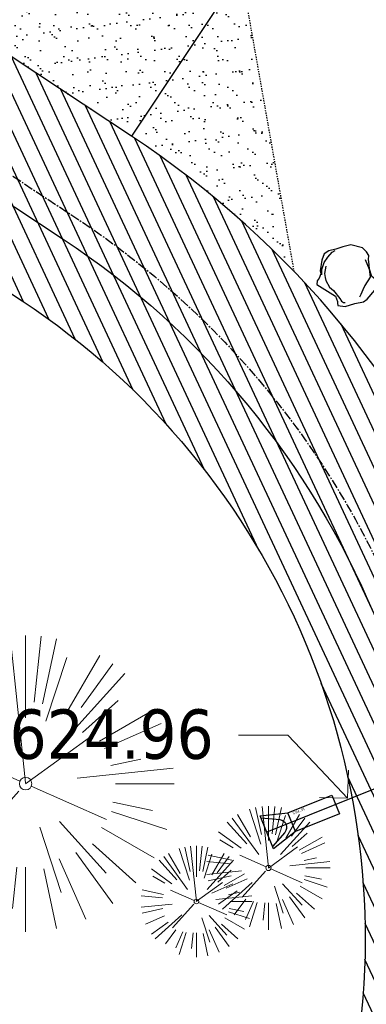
# Model space of a CAD drawing. Header units: feet. Extents: x 1134296 to 1140710, y 647902 to 649877.
# Tile 56 of 66: x 1135071 to 1135099, y 649119 to 649199. Entities that reach past the tile are written whole.
import ezdxf
from ezdxf import colors
from ezdxf.entities.mleader import LeaderData, LeaderLine
from ezdxf.lldxf.tags import DXFTag
from ezdxf.math import Vec2, Vec3

# ---------------------------------------------------------------- set-up
doc = ezdxf.new("R2010")
doc.units = ezdxf.units.FT
doc.header["$MEASUREMENT"] = 0
doc.linetypes.add('CENTER2', pattern=[1.125, 0.75, -0.125, 0.125, -0.125])
doc.linetypes.add('RAD', pattern=[0.13, 0.08, -0.05])
for name, color, linetype in [('C-PRKG-ASPH', 5, 'Continuous'), ('C-PRKG-GRVL', 8, 'Continuous'), ('C-ROAD-ASPHALT', 1, 'Continuous'), ('C-ROAD-CNTR', 1, 'CENTER2'), ('C-ROAD-GRVL', 1, 'RAD'), ('C-UTIL-STRM-PIPE', 210, 'Continuous'), ('C-UTIL-STRM-STRC', 210, 'Continuous'), ('C-UTIL-WATER-MEP', 7, 'WATER (.5x)'), ('G-TEXT-ST02', 2, 'Continuous'), ('G-XREF', 7, 'Continuous'), ('L-BARRIERROCK', 6, 'Continuous')]:
    doc.layers.add(name, color=color, linetype=linetype)
doc.layers.add('V-ANNO-TEXT', color=8, linetype='Continuous', lineweight=13)
doc.layers.add('V-SITE-VEGE', color=8, linetype='Continuous', lineweight=18)
doc.styles.add('SEI-Dim & Leader', font='tahoma.ttf')
doc.styles.get("Standard").update_dxf_attribs({"font": 'arial.ttf'})
tags = doc.linetypes.add('WATER (.5x)', pattern='A,0.75,-0.2,["W",Standard,S=0.08,R=0,X=-0.1,Y=-0.04],-0.05', length=1).pattern_tags.tags
tags[6] = DXFTag(74, 10)

# ---------------------------------------------------------------- blocks, each defined once
blk = doc.blocks.new('_Open90')
at = {"color": 0, "linetype": 'ByBlock', "lineweight": -2}
for p, q in [((-0.5, 0.5), (0, 0)), ((0, 0), (-1, 0)), ((0, 0), (-0.5, -0.5))]:
    blk.add_line(p, q, dxfattribs=at)
blk = doc.blocks.new('V-SITE-VEGE-Coniferious Tree 2')
at = {"color": 0, "linetype": 'ByBlock'}
for p, q in [((-3.601054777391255e-05, 0.2219193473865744), (-3.601054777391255e-05, 0.5000060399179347)), ((-0.06264093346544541, 0.1926377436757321), (-0.1545378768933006, 0.4755369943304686)), ((-0.0574950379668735, 0.2703678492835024), (-0.1039851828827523, 0.4890788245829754)), ((-0.0003172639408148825, 0.0025937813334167), (-0.05229705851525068, 0.4972664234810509)), ((0.02890183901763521, 0.2753366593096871), (0.05222503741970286, 0.4972664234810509)), ((0.0571938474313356, 0.2692740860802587), (0.1039131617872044, 0.4890788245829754)), ((-0.1460065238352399, 0.2528363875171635), (-0.2500390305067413, 0.4330260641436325)), ((0.139142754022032, 0.2410654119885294), (0.2499670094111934, 0.4330260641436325)), ((-0.07913071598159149, 0.1088658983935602), (-0.2939353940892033, 0.4045257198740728)), ((0.06850648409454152, 0.2109817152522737), (0.1382469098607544, 0.425630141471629)), ((0.1868724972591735, 0.2572635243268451), (0.2938633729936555, 0.4045257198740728)), ((-0.1756943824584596, 0.1950752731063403), (-0.3346129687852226, 0.3715878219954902)), ((0.09777767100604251, 0.108636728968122), (0.3345409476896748, 0.3715878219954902)), ((-0.2201011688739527, 0.1598873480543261), (-0.4045617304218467, 0.2938993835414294)), ((0.1919663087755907, 0.1728666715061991), (0.3115823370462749, 0.2805763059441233)), ((0.2487690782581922, 0.143647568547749), (0.4329900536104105, 0.2500030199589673)), ((-0.2844040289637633, 0.1641894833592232), (-0.393144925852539, 0.2269610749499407)), ((0.2658942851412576, 0.1183972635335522), (0.4567507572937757, 0.2033670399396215)), ((-0.0009318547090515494, -0.0006770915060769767), (0.2349564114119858, 0.1707208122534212)), ((-0.2961437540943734, 0.06292784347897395), (-0.4891148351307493, 0.1039491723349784)), ((-0.01992166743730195, 0.008854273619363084), (-0.2318825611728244, 0.1032199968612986)), ((0.2872695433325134, 0.06106323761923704), (0.3884790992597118, 0.08257391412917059)), ((-0.3060292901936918, 0.03215663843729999), (-0.4973024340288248, 0.05226104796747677)), ((0.173080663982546, 0.01818771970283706), (0.497230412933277, 0.05226104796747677)), ((0.3024988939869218, 0), (0.4999700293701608, 0)), ((-0.2182782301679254, -0.02292736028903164), (-0.4973024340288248, -0.05226104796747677)), ((-0.02300503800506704, -0.02554197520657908), (-0.2137781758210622, -0.2373882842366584)), ((0.01849546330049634, -0.008260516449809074), (0.2719985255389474, -0.1211160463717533)), ((-0.302185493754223, -0.0642195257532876), (-0.4891148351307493, -0.1039491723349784)), ((0.2936342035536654, -0.06241742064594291), (0.4274066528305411, -0.09084484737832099)), ((0.2891445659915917, -0.09395946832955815), (0.4755009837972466, -0.1545018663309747)), ((-0.2881436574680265, -0.1282723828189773), (-0.4568227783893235, -0.2033670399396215)), ((-0.1320480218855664, -0.1188660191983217), (-0.3716238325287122, -0.3345769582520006)), ((0.1143820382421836, -0.1271057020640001), (0.2718110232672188, -0.301920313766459)), ((0.04781873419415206, -0.1473038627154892), (0.1192466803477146, -0.3671294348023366)), ((0.2555295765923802, -0.1475434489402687), (0.4329900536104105, -0.2500030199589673)), ((-0.254528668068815, -0.1848980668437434), (-0.4045617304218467, -0.2938993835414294)), ((0.1688618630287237, -0.2324611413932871), (0.2938633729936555, -0.4045257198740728)), ((0.2253521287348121, -0.2029399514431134), (0.3715518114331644, -0.3345769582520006)), ((-0.1842986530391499, -0.2536176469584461), (-0.2766747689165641, -0.3807650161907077)), ((0.1131111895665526, -0.2541280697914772), (0.2033310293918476, -0.4567867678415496)), ((-0.1213812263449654, -0.2725449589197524), (-0.1855903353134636, -0.4167758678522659)), ((-0.09098502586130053, -0.2799408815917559), (-0.1545378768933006, -0.4755369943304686)), ((-0.02966136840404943, -0.2817638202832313), (-0.04434904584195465, -0.4216092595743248)), ((-3.601054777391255e-05, -0.2817638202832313), (-3.601054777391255e-05, -0.5000060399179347)), ((0.06104806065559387, -0.2873055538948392), (0.1039131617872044, -0.4890788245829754))]:
    blk.add_line(p, q, dxfattribs=at)
blk.add_circle((-3.601054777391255e-05, 0), 0.02083358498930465)
blk = doc.blocks.new('*U1385')
at = {"flags": 128}
blk.add_lwpolyline([(1.496875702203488, 5.866815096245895), (3.003282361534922, 5.257418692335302), (1.566981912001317, 1.706934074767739), (0.06057525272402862, 2.316330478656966)], close=True, dxfattribs=at)
blk.add_lwpolyline([(1.566981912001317, 1.706934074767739), (1.332590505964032, -0.5390814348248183), (-1.332590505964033, 0.5390814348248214), (0.06057525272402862, 2.316330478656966)], dxfattribs=at)
blk.add_lwpolyline([(-1.158774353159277, 0.4687664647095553), (-0.01010727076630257, 1.456048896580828, -0.609256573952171), (1.019639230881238, 1.039478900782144), (1.158774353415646, -0.4687664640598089)], format="xyb", dxfattribs=at)
at = {"layer": 'Defpoints'}
blk.add_text('15" FES', height=0.2, rotation=247.9487491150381, dxfattribs=at).set_placement((0.6594073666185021, 3.568069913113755))
blk = doc.blocks.new("5'_BarrierRock")
at = {"layer": 'L-BARRIERROCK', "flags": 128}
for points in [[(3.796977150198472, 25.21031587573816), (-3.971151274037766, 23.41838866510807), (-10.84293678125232, 21.02912666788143), (-17.7147222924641, 19.53586684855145), (-22.19627771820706, 16.54930863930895), (-24.28770915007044, 10.27760197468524), (-26.0803419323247, 0.1233349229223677), (-25.48279766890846, -2.863184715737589), (-26.97668484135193, -7.044335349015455), (-29.06806322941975, -9.732226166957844), (-29.36686187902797, -13.31608058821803), (-11.14168239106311, -24.66494006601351), (-9.05030400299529, -29.74205430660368), (-9.05030400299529, -31.53398151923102), (-8.751505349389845, -33.62457612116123), (-1.87971984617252, -34.52053972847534), (7.680988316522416, -31.83264891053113), (16.04666099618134, -30.04072169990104), (19.63192655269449, -27.3528308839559), (27.10125632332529, -18.69186222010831), (28.89388910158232, -9.433597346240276), (24.11353502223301, -5.551075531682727), (22.02210359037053, 1.616633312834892), (21.42455933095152, 6.096412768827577), (20.82701507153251, 11.17356558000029), (21.12581372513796, 15.05604882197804), (19.03438229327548, 18.63990324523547), (15.15031808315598, 22.22375766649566), (3.796977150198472, 25.21031587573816)], [(-24.28770915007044, -3.759148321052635), (-24.28770915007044, 1.317965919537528), (-22.19627771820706, 8.187007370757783), (-18.61101215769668, 13.26412161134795), (-14.42820234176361, 18.04260703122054), (-11.44048104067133, 19.83453424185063)], [(17.54049512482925, 10.8748981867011), (21.62729471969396, 1.526720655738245), (22.61964785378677, -6.148371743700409), (17.24174951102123, -14.21204419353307), (15.44911673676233, -18.39319482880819), (13.35768530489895, -22.87301285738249), (12.1625967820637, -25.56090367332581)], [(-20.40364493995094, 4.603152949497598), (-21.8975321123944, -2.56455589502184), (-21.29998785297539, -6.447039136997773), (-20.40364493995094, -9.433597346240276), (-17.11717803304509, -15.70534258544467), (-12.93431516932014, -18.99052961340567), (-6.958872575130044, -26.75553466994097), (-5.46498540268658, -29.44342548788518), (-3.373607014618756, -30.63801791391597), (-1.87971984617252, -30.63801791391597)]]:
    blk.add_lwpolyline(points, dxfattribs=at)
blk = doc.blocks.new('C_PBASE-PACTOLA_02403811')
at = {"layer": 'C-ROAD-ASPHALT'}
blk.add_lwpolyline([(1134916.811965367, 648653.2299950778), (1134952.321656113, 648718.215074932, 0.01915469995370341), (1134969.657277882, 648753.0477392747), (1135036.873309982, 648902.1641641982, 0.009218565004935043), (1135044.254367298, 648919.3790657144), (1135101.509820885, 649060.0203951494, 0.04927264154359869), (1135107.544114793, 649080.3791714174), (1135113.245677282, 649110.0761826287, 0.3025232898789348), (1135079.742163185, 649189.7952543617), (1135017.583038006, 649231.0012923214, 0.03670103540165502), (1134952.658282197, 649267.4907225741), (1134930.361796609, 649277.95101182, 0.265468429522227), (1134828.518541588, 649269.7547374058), (1134807.494103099, 649255.3935736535, 0.04164346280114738), (1134780.654611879, 649233.5777859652), (1134706.829601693, 649162.5981949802, 0.05765878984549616), (1134625.196538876, 649063.6602364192, -0.5722564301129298), (1134616.582948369, 649064.0343807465), (1134601.857481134, 649091.7855040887)], format="xyb", dxfattribs=at)
blk.add_lwpolyline([(1134609.502741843, 649004.1715281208, -0.08481675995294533), (1134717.918854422, 649151.0643979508), (1134791.743864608, 649222.0439889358, -0.04164346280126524), (1134816.518779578, 649242.1816391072), (1134837.543218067, 649256.5428028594, -0.2654684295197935), (1134923.566161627, 649263.4658695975), (1134945.862647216, 649253.0055803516, -0.03670103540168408), (1135008.742528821, 649217.6654234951), (1135070.901654, 649176.4593855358, -0.3025232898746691), (1135097.532652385, 649113.0929439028), (1135091.831089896, 649083.3959326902, -0.0492726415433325), (1135086.690765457, 649066.0532714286), (1135029.43531187, 648925.4119419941, -0.009218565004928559), (1135022.286728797, 648908.7392420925), (1134970.105907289, 648792.9779079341, 0.09466954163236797), (1134957.786175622, 648834.7349342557), (1134921.92741579, 648904.3472810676, 0.300313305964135), (1134722.086161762, 649016.5601342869), (1134632.500993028, 649010.1122188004, 0.09071439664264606)], format="xyb", close=True, dxfattribs=at)
at = {"layer": 'C-ROAD-CNTR', "flags": 128}
blk.add_lwpolyline([(1134682.815781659, 648422.2458494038), (1134669.21986276, 648425.8462855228, -0.1774687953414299), (1134620.150062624, 648460.1534391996), (1134616.502637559, 648465.3792168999, -0.1042089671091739), (1134576.197064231, 648560.2628234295), (1134558.554057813, 648650.0509356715, -0.01381007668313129), (1134553.979962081, 648677.2843639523), (1134544.902369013, 648742.2703875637, -0.09433329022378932), (1134550.434197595, 648854.3354307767), (1134558.997505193, 648889.7214101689, -0.1428635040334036), (1134712.374228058, 649156.8312964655), (1134786.199238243, 649227.8108874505, -0.04164346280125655), (1134812.006441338, 649248.7876063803), (1134833.030879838, 649263.1487701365, -0.2654684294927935), (1134926.96397912, 649270.7084407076), (1134949.260464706, 649260.2481514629, -0.03670103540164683), (1135013.162783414, 649224.3333579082), (1135075.321908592, 649183.1273199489, -0.3025232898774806), (1135105.389164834, 649111.5845632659), (1135099.687602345, 649081.8875520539, -0.04927264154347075), (1135094.100293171, 649063.036833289), (1135036.844839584, 648922.3955038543, -0.009218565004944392), (1135029.58001939, 648905.4517031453), (1134962.363987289, 648756.3352782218, -0.01915469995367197), (1134945.301367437, 648722.0511597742), (1134909.791676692, 648657.06607992, -0.111236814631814), (1134866.238656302, 648607.5744966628), (1134762.181369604, 648532.0907847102, 0.3229446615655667), (1134716.395894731, 648393.2215671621), (1134719.721086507, 648382.7059234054, -0.1714240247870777), (1134715.287797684, 648249.5554414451), (1134707.163513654, 648228.7837741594, -0.02272318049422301), (1134688.713657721, 648187.2766264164, 0.05045028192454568), (1134653.344169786, 648094.1277041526)], format="xyb", dxfattribs=at)
at = {"layer": 'C-ROAD-GRVL', "flags": 128}
blk.add_lwpolyline([(1135088.582672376, 649203.1311231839), (1135092.883907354, 649178.8305525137)], dxfattribs=at)
at = {"layer": 'C-UTIL-STRM-PIPE', "flags": 128}
blk.add_lwpolyline([(1135121.227039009, 649145.7032626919), (1135090.690685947, 649133.42446012)], dxfattribs=at)
at = {"layer": 'C-UTIL-WATER-MEP', "flags": 128}
blk.add_lwpolyline([(1134713.292159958, 648416.2441137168), (1134669.731849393, 648427.7796426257, -0.1774687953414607), (1134621.79009064, 648461.2981261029), (1134618.142665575, 648466.5239038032, -0.1042089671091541), (1134578.159536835, 648560.6484414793), (1134560.516530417, 648650.4365537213, -0.01381007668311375), (1134555.960731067, 648677.5610482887), (1134546.883138, 648742.5470719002, -0.09433329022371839), (1134552.378087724, 648853.8650148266), (1134560.941395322, 648889.2509942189, -0.1428635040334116), (1134713.760384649, 649155.3895718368), (1134787.585394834, 649226.3691628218, -0.04164346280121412), (1134813.134525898, 649247.1361145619), (1134834.158964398, 649261.4972783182, -0.2654684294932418), (1134926.114524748, 649268.8977979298), (1134948.411010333, 649258.437508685, -0.03670103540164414), (1135012.057719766, 649222.6663743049), (1135074.216844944, 649181.4603363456, -0.302523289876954), (1135103.425036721, 649111.961658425), (1135097.723474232, 649082.264647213, -0.04927264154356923), (1135092.247911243, 649063.7909428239), (1135034.992457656, 648923.1496133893, -0.009218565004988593), (1135027.756696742, 648906.273587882), (1134960.540664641, 648757.1571629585, -0.01915469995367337), (1134943.546295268, 648723.0101809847), (1134908.036604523, 648658.0251011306, -0.1112368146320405), (1134865.064291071, 648609.1934056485), (1134761.007004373, 648533.7096936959, 0.1574684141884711), (1134714.965670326, 648470.6755079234, 0.1574684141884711)], format="xyb", dxfattribs=at)
at = {"layer": 'Defpoints', "flags": 128}
blk.add_lwpolyline([(1135088.582672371, 649203.1311231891), (1135079.742163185, 649189.7952543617)], dxfattribs=at)
at = {"layer": 'C-UTIL-STRM-STRC', "color": 221, "linetype": 'Continuous', "lineweight": -3, "rotation": 313.9304044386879}
blk.add_blockref('*U1385', (1135090.690685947, 649133.42446012, 4625.597600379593), dxfattribs=at)
at = {"layer": 'L-BARRIERROCK', "xscale": 0.08333333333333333, "yscale": 0.08333333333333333, "zscale": 0.08333333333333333}
blk.add_blockref("5'_BarrierRock", (1135097.17347702, 649178.8819867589), dxfattribs=at)
blk = doc.blocks.new('C_PHTCH-PACTOLA_02403811')
at = {"layer": 'C-PRKG-ASPH'}
h = blk.add_hatch(dxfattribs=at)
h.set_pattern_fill('ANSI31', color=256, scale=10, angle=70)
h.set_pattern_definition([(115, (0, 0), (-1.132884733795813, -0.5282728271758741), [])])
edge = h.paths.add_edge_path(flags=16)
edge.add_arc((1135093.567290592, 648760.3570235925), 541.9999999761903, 143.5703577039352, 153.2664360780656, ccw=False)
edge.add_arc((1135093.567290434, 648760.3570237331), 541.9999997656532, 133.8742793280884, 143.5703577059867, ccw=False)
edge.add_line((1134717.918854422, 649151.0643979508), (1134791.743864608, 649222.0439889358))
edge.add_arc((1134924.814897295, 649083.6384245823), 191.9999999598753, 124.33581191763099, 133.8742793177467, ccw=False)
edge.add_line((1134816.518779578, 649242.1816391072), (1134837.543218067, 649256.5428028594))
edge.add_arc((1134886.614896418, 649184.7029087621), 87.00000000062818, 64.86660358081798, 124.33581191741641, ccw=False)
edge.add_line((1134923.566161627, 649263.4658695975), (1134945.862647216, 649253.0055803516))
edge.add_arc((1134736.896871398, 648807.5874571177), 491.9999999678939, 56.45911934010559, 64.86660355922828, ccw=False)
edge.add_line((1135008.742528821, 649217.6654234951), (1135070.901654, 649176.4593855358))
edge.add_arc((1135036.644680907, 649124.7828938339), 62.00000000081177, -10.868034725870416, 56.45911933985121, ccw=False)
edge.add_line((1135097.532652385, 649113.0929439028), (1135091.831089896, 649083.3959326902))
edge.add_arc((1135001.481196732, 649100.7423100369), 92.00000001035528, 337.8486329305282, 349.13196525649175, ccw=False)
edge.add_line((1135086.690765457, 649066.0532714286), (1135029.43531187, 648925.4119419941))
edge.add_arc((1134573.749357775, 649110.9228871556), 491.9999995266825, 335.73595333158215, 337.84863296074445, ccw=False)
edge.add_line((1135022.286728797, 648908.7392420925), (1134970.105907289, 648792.9779079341))
edge.add_line((1134970.105907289, 648792.9779079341), (1134955.070696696, 648759.622817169))
edge.add_arc((1134506.533324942, 648961.8064625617), 492.0000003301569, 331.3465562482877, 335.7359533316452, ccw=False)
edge.add_line((1134938.281078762, 648725.8872446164), (1134902.771388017, 648660.9021647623))
edge.add_arc((1134778.161263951, 648728.9926705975), 142.0000000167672, 305.95733191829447, 331.34655630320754, ccw=False)
edge.add_line((1134861.541195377, 648614.0501326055), (1134757.483908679, 648538.5664206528))
edge.add_arc((1134835.579196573, 648430.9089730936), 133.0000000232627, 125.9573319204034, 166.4171722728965)
edge.add_arc((1134672.277915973, 648470.363906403), 35.00000000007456, 244.10855969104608, 346.41717227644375, ccw=False)
edge.add_arc((1134691.461854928, 648509.9128519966), 78.95614352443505, 214.9055155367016, 244.1168481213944, ccw=False)
edge.add_line((1134626.710174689, 648464.732186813), (1134623.062749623, 648469.9579645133))
edge.add_arc((1134821.506139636, 648608.4650796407), 241.9999999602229, 191.1167612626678, 214.9138039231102, ccw=False)
edge.add_line((1134584.046954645, 648561.8052956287), (1134566.403948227, 648651.5934078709))
edge.add_arc((1135049.172208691, 648746.4554480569), 491.9999999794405, 187.9519260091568, 191.1167612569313, ccw=False)
edge.add_line((1134561.903038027, 648678.391101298), (1134552.825444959, 648743.3771249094))
edge.add_arc((1134842.017716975, 648783.7730382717), 292.0000000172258, 166.3961174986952, 187.9519260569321, ccw=False)
edge.add_line((1134558.209758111, 648852.4537669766), (1134566.77306571, 648887.8397463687))
edge.add_arc((1135093.567290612, 648760.357023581), 542.0000000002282, 158.0478401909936, 166.396117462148, ccw=False)
edge.add_arc((1135093.567290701, 648760.357023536), 542.0000000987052, 153.2664360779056, 158.0478401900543, ccw=False)
edge = h.paths.add_edge_path()
edge.add_line((1134664.934415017, 648091.0186503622), (1134641.753924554, 648097.236757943))
edge.add_arc((1135131.441785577, 647965.8792352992), 506.9999999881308, 154.1154939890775, 164.9840567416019, ccw=False)
edge.add_arc((1135131.44177555, 647965.8792402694), 506.9999887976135, 153.4314984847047, 154.115493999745, ccw=False)
edge.add_arc((1134241.513528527, 648410.9103548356), 488.0000000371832, 333.4314984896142, 338.6383717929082)
edge.add_line((1134695.987914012, 648233.1548120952), (1134704.112198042, 648253.9264793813))
edge.add_arc((1134529.027803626, 648322.4060737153), 188.0000000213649, 338.6383717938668, 377.1954705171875)
edge.add_arc((1134651.306425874, 648360.2470375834), 60.00000000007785, 17.1954705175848, 74.97265706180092)
edge.add_line((1134666.863224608, 648418.1951696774), (1134661.500576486, 648419.8056636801))
edge.add_arc((1134691.489318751, 648509.9450223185), 94.99699278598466, 223.9418846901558, 251.5980721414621, ccw=False)
edge.add_arc((1134691.535842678, 648509.9839590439), 95.05751145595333, 214.9165962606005, 223.9393241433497, ccw=False)
edge.add_line((1134613.590003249, 648455.5746160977), (1134609.942525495, 648460.8004692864))
edge.add_arc((1134821.506139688, 648608.4650796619), 258.0000000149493, 191.1167612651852, 214.9138039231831, ccw=False)
edge.add_line((1134568.347173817, 648558.7203512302), (1134550.704167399, 648648.5084634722))
edge.add_arc((1135049.172208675, 648746.4554480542), 507.9999999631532, 187.9519260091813, 191.1167612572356, ccw=False)
edge.add_line((1134546.056886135, 648676.177626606), (1134536.979293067, 648741.163650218))
edge.add_arc((1134842.01771694, 648783.7730382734), 307.9999999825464, 166.3961174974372, 187.9519260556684, ccw=False)
edge.add_line((1134542.658637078, 648856.2170945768), (1134551.221944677, 648891.6030739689))
edge.add_arc((1135093.567290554, 648760.3570237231), 557.9999999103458, 163.9213237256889, 166.3961174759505, ccw=False)
edge.add_arc((1134538.177323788, 648920.4382053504), 19.99999999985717, 343.9213237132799, 402.7699397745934)
edge.add_line((1134552.859048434, 648934.0193305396), (1134533.446357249, 648955.005204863))
edge.add_arc((1135093.567290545, 648760.3570234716), 592.9783928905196, 146.0187423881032, 160.8370986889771, ccw=False)
edge.add_line((1134601.857481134, 649091.7855040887), (1134616.582948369, 649064.0343807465))
edge.add_arc((1134620.999668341, 649066.3780071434), 5.000000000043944, 207.9515834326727, 327.0740857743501)
edge.add_arc((1135093.567290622, 648760.3570235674), 558.0000000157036, 133.8742793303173, 147.0740857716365, ccw=False)
edge.add_line((1134706.829601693, 649162.5981949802), (1134780.654611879, 649233.5777859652))
edge.add_arc((1134924.814897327, 649083.6384245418), 208.0000000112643, 124.3358119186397, 133.8742793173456, ccw=False)
edge.add_line((1134807.494103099, 649255.3935736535), (1134828.518541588, 649269.7547374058))
edge.add_arc((1134886.614896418, 649184.7029087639), 102.9999999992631, 64.86660357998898, 124.33581191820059, ccw=False)
edge.add_line((1134930.361796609, 649277.9510118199), (1134952.658282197, 649267.4907225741))
edge.add_arc((1134736.896871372, 648807.5874570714), 508.0000000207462, 56.4591193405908, 64.86660355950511, ccw=False)
edge.add_line((1135017.583038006, 649231.0012923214), (1135079.742163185, 649189.7952543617))
edge.add_arc((1135036.644680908, 649124.782893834), 77.99999999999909, -10.868034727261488, 56.45911934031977, ccw=False)
edge.add_line((1135113.245677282, 649110.0761826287), (1135107.544114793, 649080.3791714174))
edge.add_arc((1135001.481196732, 649100.7423100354), 108.0000000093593, 337.84863293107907, 349.131965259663, ccw=False)
edge.add_line((1135101.509820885, 649060.0203951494), (1135044.254367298, 648919.3790657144))
edge.add_arc((1134573.749357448, 649110.9228872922), 507.9999998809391, 335.7359533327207, 337.84863295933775, ccw=False)
edge.add_line((1135036.873309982, 648902.1641641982), (1134969.657277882, 648753.0477392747))
edge.add_arc((1134506.53332524, 648961.8064624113), 507.9999999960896, 331.346556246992, 335.73595333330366, ccw=False)
edge.add_line((1134952.321656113, 648718.215074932), (1134916.811965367, 648653.2299950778))
edge.add_arc((1134778.161263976, 648728.9926705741), 157.9999999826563, 305.9573319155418, 331.3465563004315, ccw=False)
edge.add_line((1134870.936117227, 648601.0988607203), (1134766.878830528, 648525.6151487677))
edge.add_arc((1134835.579196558, 648430.9089731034), 117.0000000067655, 125.9573319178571, 162.264860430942)
edge.add_arc((1134752.713885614, 648457.4106757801), 29.99999999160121, 162.264860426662, 196.8024120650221)
edge.add_arc((1134835.579196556, 648430.9089731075), 113.0000000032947, 170.9217318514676, 197.5476736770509)
edge.add_line((1134727.837491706, 648396.8395581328), (1134731.162683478, 648386.3239143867))
edge.add_arc((1134529.027802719, 648322.4060734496), 212.0000009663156, 11.340079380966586, 17.54767372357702, ccw=False)
edge.add_arc((1134529.055568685, 648322.403813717), 211.9732215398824, -20.64909134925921, 11.342153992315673, ccw=False)
edge.add_arc((1134759.869013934, 648235.3149369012), 34.72371615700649, 159.1871917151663, 239.4135572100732)
edge.add_line((1134742.200276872, 648205.422593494), (1134709.513, 648185.696))
edge.add_line((1134709.513, 648185.696), (1134698.996135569, 648181.0065459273))
edge.add_arc((1135131.441785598, 647965.8792352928), 483.0000000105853, 153.5511843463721, 164.9840567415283)
at = {"layer": 'C-PRKG-GRVL'}
h = blk.add_hatch(dxfattribs=at)
h.set_pattern_fill('AR-SAND', color=256)
h.set_pattern_definition([(37.50000000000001, (0, 0), (-0.06299335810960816, 1.926823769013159), [0, -1.52, 0, -1.7, 0, -1.625]), (7.499999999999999, (0, 0), (1.769776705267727, 2.82214606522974), [0, -0.82, 0, -1.37, 0, -0.525]), (327.5, (-1.23, 0), (3.114141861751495, 0.005659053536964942), [0, -0.5, 0, -1.8, 0, -2.35]), (317.5, (-1.23, 0), (3.006126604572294, 0.8776755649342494), [0, -0.25, 0, -1.18, 0, -1.35])])
edge = h.paths.add_edge_path()
edge.add_line((1135033.900114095, 649220.1845046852), (1135055.243000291, 649225.2323961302))
edge.add_line((1135055.243000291, 649225.2323961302), (1135088.582672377, 649203.131123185))
edge.add_line((1135088.582672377, 649203.131123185), (1135092.883907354, 649178.8305525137))
edge.add_arc((1135036.644685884, 649124.7828997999), 77.99999227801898, 43.86159511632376, 56.45911996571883)
edge.add_line((1135079.742163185, 649189.7952543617), (1135033.900114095, 649220.1845046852))
blk = doc.blocks.new('C_XBASE-PACTOLA_02403811')
at = {"layer": 'V-SITE-VEGE', "xscale": 23.99971008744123, "yscale": 23.99971008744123, "zscale": 23.99971008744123, "rotation": 8.537736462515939e-07}
blk.add_blockref('V-SITE-VEGE-Coniferious Tree 2', (1135071.187, 649137.355), dxfattribs=at)
at = {"layer": 'V-SITE-VEGE'}
for p, xscale, yscale, zscale in [((1135090.826, 649130.529), 9.999879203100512, 9.999879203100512, 9.999879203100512), ((1135084.999, 649127.815), 8.999891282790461, 8.999891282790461, 8.999891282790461)]:
    blk.add_blockref('V-SITE-VEGE-Coniferious Tree 2', p, dxfattribs=dict(at, xscale=xscale, yscale=yscale, zscale=zscale))
at = {"layer": 'V-ANNO-TEXT'}
ml = blk.add_multileader_mtext('Standard', dxfattribs=at)
ml.set_content('Inv. - 4624.96', color=256, style='SEI-Dim & Leader')
ml.set_leader_properties(color=256, linetype='ByLayer', lineweight=-1)
ml.set_arrow_properties(name='OPEN90')
ml.build(insert=Vec2(0, 0))
ml.multileader.update_dxf_attribs({"text_left_attachment_type": 2, "text_right_attachment_type": 2, "dogleg_length": 0.1, "arrow_head_size": 3.2, "scale": 40})
ctx = ml.context
ctx.base_point, ctx.scale, ctx.arrow_head_size, ctx.plane_origin = Vec3(1135050.178595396, 649141.2882645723), 40, 3.2, Vec3(1135097.224, 649136.181)
ctx.left_attachment, ctx.right_attachment, ctx.text_align_type = 2, 2, 2
notes = []
notes.append((ctx, [(0, (1, 1, 0), (1135092.397534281, 649141.2882645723), (-1, 0), 4, [(0, [(1135097.224, 649136.181)], 0, [])])]))
ctx.mtext.insert, ctx.mtext.alignment, ctx.mtext.flow_direction = Vec3(1135086.397534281, 649143.3715419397), 3, 5
for ctx, leaders in notes:
    for number, flags, end, landing, length, lines in leaders:
        leader = LeaderData()
        leader.index, (leader.has_last_leader_line, leader.has_dogleg_vector, leader.attachment_direction) = number, flags
        leader.last_leader_point, leader.dogleg_vector, leader.dogleg_length = Vec3(end), Vec3(landing), length
        for number, points, colour, breaks in lines:
            line = LeaderLine()
            line.index, line.vertices, line.color, line.breaks = number, Vec3.list(points), colors.encode_raw_color(colour), breaks
            leader.lines.append(line)
        ctx.leaders.append(leader)

msp = doc.modelspace()

# ---------------------------------------------------------------- block references
at = {"layer": 'G-TEXT-ST02'}
msp.add_blockref('C_PHTCH-PACTOLA_02403811', (0, 0), dxfattribs=at)

# ---------------------------------------------------------------- next in the draw order: block references
at = {"layer": 'G-XREF'}
msp.add_blockref('C_XBASE-PACTOLA_02403811', (0, 0), dxfattribs=at)

# ---------------------------------------------------------------- next in the draw order: block references
msp.add_blockref('C_PBASE-PACTOLA_02403811', (0, 0), dxfattribs=at)

doc.saveas('drawing.dxf')
